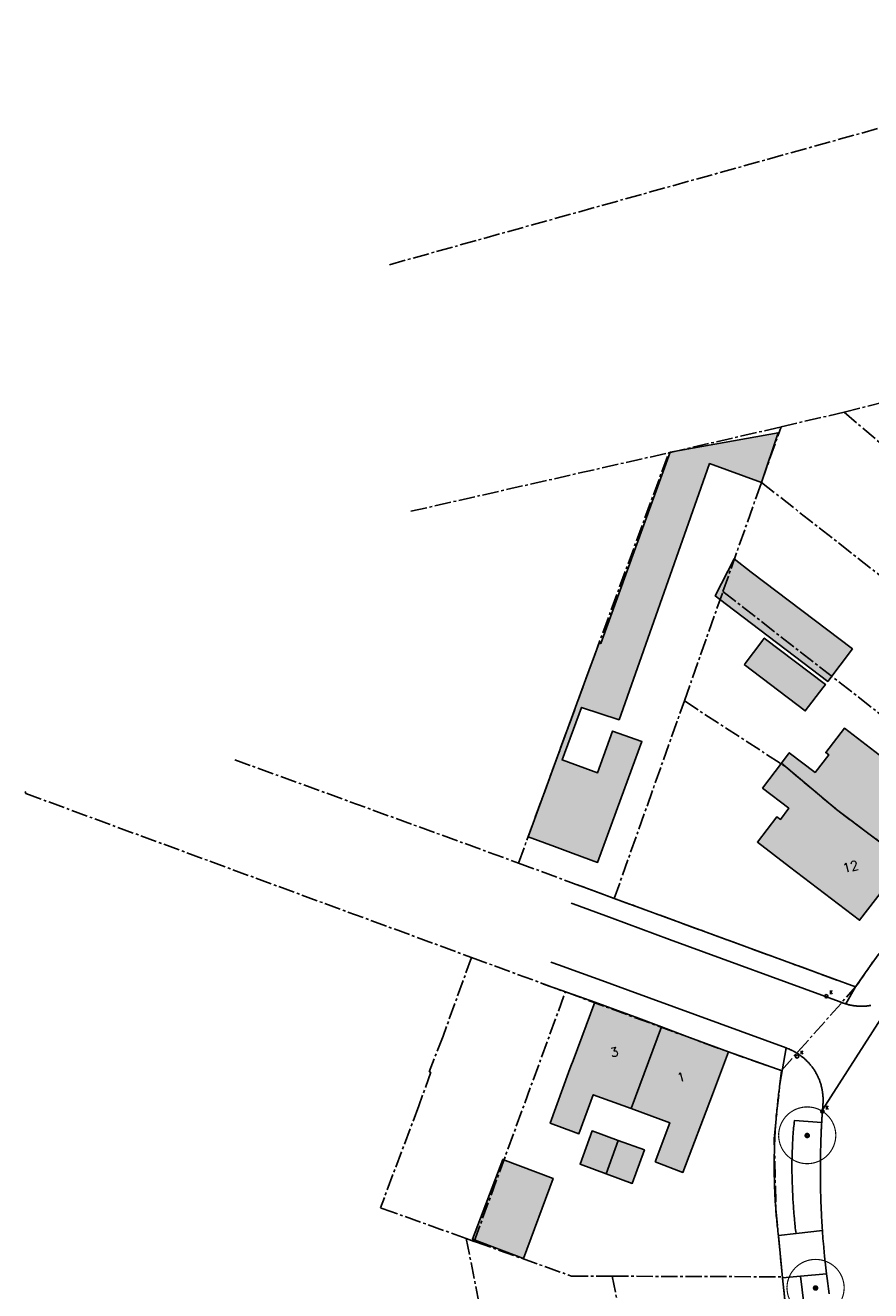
# Model space of a CAD drawing. Header units: metres. Extents: x 202952 to 203755, y 348959 to 349702.
# Tile 60 of 91: x 202952 to 203026, y 349503 to 349614. Entities that reach past the tile are written whole.
import ezdxf
from ezdxf.enums import TextEntityAlignment as Align

# ---------------------------------------------------------------- set-up
doc = ezdxf.new("R2010")
doc.units = ezdxf.units.M
doc.linetypes.add('1-200 CENTER', pattern=[4.28625, 2.8575, -0.47625, 0.47625, -0.47625])
for name, color, linetype in [('PH-BEST-BEBOUWING', 1, 'Continuous'), ('PH-BEST-BEBOUWING-ARCERING', 254, 'Continuous'), ('PH-BEST-HUISNUMMER', 7, 'Continuous'), ('PH-BEST-KADASTRALE-GRENS', 240, '1-200 CENTER'), ('PH-BEST-KOLK', 8, 'Continuous'), ('PH-BEST-WEGDEEL', 254, 'Continuous'), ('PH-INM-BOOM-HANDHAVEN', 96, 'Continuous')]:
    doc.layers.add(name, color=color, linetype=linetype)
doc.styles.add('ROMANS', font='romans.shx')

# ---------------------------------------------------------------- blocks, each defined once
blk = doc.blocks.new('*U35')
blk.add_circle((0, 0), 0.142)
at = {"ltscale": 0.05, "style": 'ROMANS'}
blk.add_text('K', height=0.3, dxfattribs=at).set_placement((0.28, 0.19))
blk = doc.blocks.new('*U26')
at = {"const_width": 0.1}
blk.add_lwpolyline([(-2.5, 0, 0.990403), (2.5, 0.03, 0.990403), (-2.5, 0.02)], format="xyb", dxfattribs=at)
at = {"linetype": 'Continuous', "const_width": 0.25}
blk.add_lwpolyline([(-0.12, 0, 1), (0.12, 0, 1)], format="xyb", close=True, dxfattribs=at)

msp = doc.modelspace()

# ---------------------------------------------------------------- hatches: boundary and pattern name
at = {"layer": 'PH-BEST-BEBOUWING-ARCERING'}
for points in [[(202996.07, 349543.06), (203000.78, 349555.92), (203002.27, 349560.01), (203002.42, 349559.96), (203008.48, 349576.68), (203017.92, 349578.39), (203016.48, 349574.03), (203011.94, 349575.69), (203011, 349573.04), (203004.02, 349553.3), (203000.75, 349554.38), (202999.05, 349549.78), (203002.14, 349548.67), (203003.46, 349552.31), (203006.02, 349551.39), (203004.21, 349546.46), (203002.14, 349540.83), (203000, 349541.62), (202998.37, 349542.22)], [(203013.41, 349563.36), (203012.43, 349564.12), (203014.09, 349567.37), (203015.56, 349566.2), (203024.42, 349559.49), (203022.26, 349556.65)], [(203014.96, 349558.12), (203015.04, 349558.23), (203016.49, 349560.15), (203016.71, 349560.44), (203022.06, 349556.39), (203021.84, 349556.09), (203020.3, 349554.07)], [(203029.03, 349540.95), (203023.03, 349545.45), (203018.21, 349549.49), (203018.9, 349550.41), (203021.16, 349548.7), (203022.37, 349550.22), (203022.09, 349550.43), (203023.73, 349552.57), (203027.91, 349549.35), (203032.67, 349545.69), (203031.44, 349544.09)], [(203029.03, 349540.95), (203025.05, 349535.77), (203018.93, 349540.45), (203016.12, 349542.6), (203017.82, 349544.82), (203018.14, 349544.58), (203018.85, 349545.56), (203016.57, 349547.33), (203018.21, 349549.49), (203023.03, 349545.45)], [(203005.08, 349519.31), (203001.76, 349520.52), (203000.51, 349517.11), (203000.05, 349517.28), (202998.01, 349518.03), (202999.61, 349522.46), (202999.81, 349523), (203000, 349523.51), (203001.91, 349528.62), (203005.72, 349527.2), (203007.74, 349526.44)], [(203007.18, 349514.65), (203008.46, 349518.07), (203005.08, 349519.31), (203007.74, 349526.44), (203009.96, 349525.61), (203013.58, 349524.26), (203013.15, 349523.11), (203012.18, 349520.54), (203009.61, 349513.73)], [(203002.89, 349513.61), (203000.61, 349514.44), (203001.67, 349517.35), (203003.95, 349516.52)], [(203003.95, 349516.52), (203006.24, 349515.69), (203005.17, 349512.77), (203002.89, 349513.61)], [(202995.68, 349506.2), (202991.21, 349507.9), (202993.86, 349514.86), (202998.25, 349513.2)]]:
    msp.add_hatch(color=256, dxfattribs=at).paths.add_polyline_path(points)

# ---------------------------------------------------------------- linework, layer by layer
at = {"layer": 'PH-BEST-BEBOUWING'}
for points in [[(202996.07, 349543.06), (203000.78, 349555.92), (203002.27, 349560.01), (203002.42, 349559.96), (203008.48, 349576.68), (203017.92, 349578.39), (203016.48, 349574.03), (203011.94, 349575.69), (203011, 349573.04), (203004.02, 349553.3), (203000.75, 349554.38), (202999.05, 349549.78), (203002.14, 349548.67), (203003.46, 349552.31), (203006.02, 349551.39), (203004.21, 349546.46), (203002.14, 349540.83), (203000, 349541.62), (202998.37, 349542.22), (202996.07, 349543.06)], [(203013.41, 349563.36), (203012.43, 349564.12), (203014.09, 349567.37), (203015.56, 349566.2), (203024.42, 349559.49), (203022.26, 349556.65), (203013.41, 349563.36)], [(203014.96, 349558.12), (203015.04, 349558.23), (203016.49, 349560.15), (203016.71, 349560.44), (203022.06, 349556.39), (203021.84, 349556.09), (203020.3, 349554.07), (203014.96, 349558.12)], [(203029.03, 349540.95), (203023.03, 349545.45), (203018.21, 349549.49), (203018.9, 349550.41), (203021.16, 349548.7), (203022.37, 349550.22), (203022.09, 349550.43), (203023.73, 349552.57), (203027.91, 349549.35), (203032.67, 349545.69), (203031.44, 349544.09), (203029.03, 349540.95)], [(203029.03, 349540.95), (203025.05, 349535.77), (203018.93, 349540.45), (203016.12, 349542.6), (203017.82, 349544.82), (203018.14, 349544.58), (203018.85, 349545.56), (203016.57, 349547.33), (203018.21, 349549.49), (203023.03, 349545.45), (203029.03, 349540.95)], [(203005.08, 349519.31), (203001.76, 349520.52), (203000.51, 349517.11), (203000.05, 349517.28), (202998.01, 349518.03), (202999.61, 349522.46), (202999.81, 349523), (203000, 349523.51), (203001.91, 349528.62), (203005.72, 349527.2), (203007.74, 349526.44), (203005.08, 349519.31)], [(203007.18, 349514.65), (203008.46, 349518.07), (203005.08, 349519.31), (203007.74, 349526.44), (203009.96, 349525.61), (203013.58, 349524.26), (203013.15, 349523.11), (203012.18, 349520.54), (203009.61, 349513.73), (203007.18, 349514.65)], [(203002.89, 349513.61), (203000.61, 349514.44), (203001.67, 349517.35), (203003.95, 349516.52), (203002.89, 349513.61)], [(203003.95, 349516.52), (203006.24, 349515.69), (203005.17, 349512.77), (203002.89, 349513.61), (203003.95, 349516.52)], [(202995.68, 349506.2), (202991.21, 349507.9), (202993.86, 349514.86), (202998.25, 349513.2), (202995.68, 349506.2)]]:
    msp.add_lwpolyline(points, close=True, dxfattribs=at)
at = {"layer": 'PH-BEST-KADASTRALE-GRENS', "ltscale": 0.5}
for p, q in [((202983.95, 349593.08), (203059.03, 349614.01)), ((203023.69, 349580.19), (203034.49, 349582.93)), ((203018.18, 349578.9), (203023.69, 349580.19)), ((203023.69, 349580.19), (203047.91, 349559.55)), ((203008.37, 349576.64), (203018.18, 349578.9)), ((203016.47, 349574.05), (203018.18, 349578.9)), ((202985.83, 349571.52), (203008.37, 349576.64)), ((202995.23, 349540.77), (203008.37, 349576.64)), ((203013.1, 349564.51), (203016.47, 349574.05)), ((203009.73, 349554.94), (203013.1, 349564.51)), ((203013.1, 349564.51), (203036.76, 349546.08)), ((203003.6, 349537.68), (203009.73, 349554.94)), ((202970.43, 349549.8), (202995.23, 349540.77)), ((202995.23, 349540.77), (203003.6, 349537.68)), ((203003.6, 349537.68), (203024.7, 349529.94)), ((202991.13, 349532.52), (202988.64, 349525.65)), ((202991.12, 349532.52), (202991.13, 349532.52)), ((202991.13, 349532.52), (202999.26, 349529.53)), ((203018.21, 349522.63), (203024.7, 349529.94)), ((202991.36, 349507.7), (202999.33, 349529.5)), ((202999.26, 349529.53), (202999.33, 349529.5)), ((202988.64, 349525.65), (202987.43, 349522.53)), ((202983.17, 349510.62), (202983.31, 349510.58)), ((202983.31, 349510.58), (202990.67, 349507.95)), ((202990.67, 349507.95), (202996.96, 349476.03)), ((202990.67, 349507.95), (202991.36, 349507.7)), ((202991.36, 349507.7), (202991.47, 349507.66)), ((203003.41, 349504.65), (203008.85, 349478.47)), ((203003.41, 349504.65), (203018.3, 349504.6)), ((203018.31, 349504.5), (203018.3, 349504.6)), ((203018.56, 349502.03), (203018.31, 349504.5))]:
    msp.add_line(p, q, dxfattribs=at)
for points in [[(203016.47, 349574.05), (203029.86, 349563.52), (203034.18, 349559.38), (203042.19, 349552.73)], [(203009.73, 349554.94), (203018.56, 349549.2), (203023.03, 349545.45), (203031.36, 349539.2)], [(202952.12, 349547.02), (202952.17, 349546.85), (202991.12, 349532.52)], [(203024.7, 349529.94), (203026.88, 349533.06), (203029.1, 349536.15), (203031.36, 349539.2)], [(202999.33, 349529.5), (203013.58, 349524.26), (203018.21, 349522.63)], [(202987.43, 349522.53), (202987.58, 349522.48), (202986.52, 349519.55), (202983.17, 349510.62)], [(203018.21, 349522.63), (203017.59, 349516.85), (203017.73, 349510.51), (203018.3, 349504.6)], [(202991.47, 349507.66), (202999.88, 349504.66), (203003.41, 349504.65)]]:
    msp.add_lwpolyline(points, dxfattribs=at)
at = {"layer": 'PH-BEST-WEGDEEL'}
for points in [[(203000.38, 349538.86), (203004, 349537.54), (203024.7, 349529.94), (203023.86, 349528.45), (203023.81, 349528.46), (203023.76, 349528.48), (203023.71, 349528.5), (203023.66, 349528.51), (203023.61, 349528.53), (203023.56, 349528.55), (203023.51, 349528.57), (203023.46, 349528.59), (203023.41, 349528.61), (203023.36, 349528.63), (203023.31, 349528.65), (203023.27, 349528.67), (203008.44, 349534.1), (203003.42, 349535.94), (203000, 349537.2), (202999.83, 349537.26)], [(202999.83, 349537.26), (203000, 349537.2), (203003.42, 349535.94), (203008.44, 349534.1), (203023.27, 349528.67), (203023.31, 349528.65), (203023.36, 349528.63), (203023.41, 349528.61), (203023.46, 349528.59), (203023.51, 349528.57), (203023.56, 349528.55), (203023.61, 349528.53), (203023.66, 349528.51), (203023.71, 349528.5), (203023.76, 349528.48), (203023.81, 349528.46), (203023.86, 349528.45), (203023.92, 349528.43), (203023.97, 349528.42), (203024.02, 349528.41), (203024.07, 349528.39), (203024.12, 349528.38), (203024.17, 349528.37), (203024.23, 349528.36), (203024.28, 349528.35), (203024.33, 349528.34), (203024.38, 349528.33), (203024.44, 349528.32), (203024.49, 349528.31), (203024.54, 349528.3), (203024.59, 349528.29), (203024.65, 349528.29), (203024.7, 349528.28), (203024.75, 349528.28), (203024.8, 349528.27), (203024.86, 349528.27), (203024.91, 349528.26), (203024.96, 349528.26), (203025.02, 349528.26), (203025.07, 349528.26), (203025.12, 349528.25), (203025.18, 349528.25), (203025.23, 349528.25), (203025.28, 349528.25), (203025.34, 349528.26), (203025.39, 349528.26), (203025.44, 349528.26), (203025.5, 349528.26), (203025.55, 349528.26), (203025.6, 349528.27), (203025.66, 349528.27), (203025.71, 349528.28), (203025.76, 349528.28), (203025.81, 349528.29), (203025.87, 349528.3), (203025.92, 349528.31), (203025.97, 349528.31), (203026.03, 349528.32)], [(202998.07, 349532.12), (202998.83, 349531.85), (203000, 349531.42), (203002.52, 349530.5), (203004.82, 349529.66), (203018.62, 349524.61), (203018.27, 349522.61), (203013.58, 349524.26), (203009.96, 349525.61), (203007.74, 349526.44), (203005.72, 349527.2), (203001.91, 349528.62), (203000, 349529.29), (202999.01, 349529.63), (202997.41, 349530.19)], [(203028.35, 349529.43), (203021.81, 349519.19), (203021.83, 349519.47), (203021.83, 349519.52), (203021.84, 349519.58), (203021.84, 349519.63), (203021.85, 349519.68), (203021.85, 349519.73), (203021.86, 349519.78), (203021.86, 349519.83), (203021.86, 349519.89), (203021.86, 349519.94), (203021.86, 349519.99), (203021.86, 349520.04), (203021.86, 349520.09), (203021.86, 349520.15), (203021.86, 349520.2), (203021.86, 349520.25), (203021.86, 349520.3), (203021.85, 349520.35), (203021.85, 349520.41), (203021.84, 349520.46), (203021.84, 349520.51), (203021.83, 349520.56), (203021.83, 349520.61), (203021.82, 349520.66), (203021.82, 349520.72), (203021.81, 349520.77), (203021.8, 349520.82), (203021.79, 349520.87), (203021.78, 349520.92), (203021.77, 349520.97), (203021.76, 349521.02), (203021.75, 349521.07), (203021.74, 349521.12), (203021.73, 349521.17), (203021.72, 349521.22), (203021.7, 349521.27), (203021.69, 349521.33), (203021.68, 349521.38), (203021.66, 349521.43), (203021.65, 349521.47), (203021.63, 349521.52), (203021.61, 349521.57), (203021.6, 349521.62), (203021.58, 349521.67), (203021.56, 349521.72), (203021.54, 349521.77), (203021.53, 349521.82), (203021.51, 349521.87), (203021.49, 349521.91), (203021.47, 349521.96), (203021.44, 349522.01), (203021.42, 349522.06), (203021.4, 349522.1), (203021.38, 349522.15), (203021.36, 349522.2), (203021.33, 349522.24), (203021.31, 349522.29), (203021.29, 349522.34), (203021.26, 349522.38), (203021.23, 349522.43), (203021.21, 349522.47), (203021.18, 349522.52), (203021.16, 349522.56), (203021.13, 349522.6), (203021.1, 349522.65), (203021.07, 349522.69), (203021.04, 349522.74), (203021.01, 349522.78), (203020.98, 349522.82), (203020.95, 349522.86), (203020.92, 349522.91), (203020.89, 349522.95), (203020.86, 349522.99), (203020.83, 349523.03), (203020.8, 349523.07), (203020.77, 349523.11), (203020.73, 349523.15), (203020.7, 349523.19), (203020.66, 349523.23), (203020.63, 349523.27), (203020.6, 349523.31), (203020.56, 349523.34), (203020.52, 349523.38), (203020.49, 349523.42), (203020.45, 349523.46), (203020.41, 349523.49), (203020.38, 349523.53), (203020.34, 349523.57), (203020.3, 349523.6), (203020.26, 349523.64), (203020.22, 349523.67), (203020.19, 349523.7), (203020.15, 349523.74), (203020.11, 349523.77), (203020.07, 349523.8), (203020.03, 349523.84), (203019.98, 349523.87), (203019.94, 349523.9), (203019.9, 349523.93), (203019.86, 349523.96), (203019.82, 349523.99), (203019.77, 349524.02), (203019.73, 349524.05), (203019.69, 349524.08), (203019.64, 349524.11), (203019.6, 349524.14), (203019.56, 349524.16), (203019.51, 349524.19), (203019.47, 349524.22), (203019.42, 349524.24), (203019.38, 349524.27), (203019.33, 349524.29), (203019.29, 349524.32), (203019.24, 349524.34), (203019.19, 349524.37), (203019.15, 349524.39), (203019.1, 349524.41), (203019.05, 349524.43), (203019.01, 349524.45), (203018.96, 349524.48), (203018.91, 349524.5), (203018.86, 349524.52), (203018.81, 349524.54), (203018.77, 349524.55), (203018.72, 349524.57), (203018.67, 349524.59), (203018.62, 349524.61), (203004.82, 349529.66), (203002.52, 349530.5), (203000, 349531.42), (202998.83, 349531.85), (202998.07, 349532.12)], [(203026.03, 349528.32), (203025.97, 349528.31), (203025.92, 349528.31), (203025.87, 349528.3), (203025.81, 349528.29), (203025.76, 349528.28), (203025.71, 349528.28), (203025.66, 349528.27), (203025.6, 349528.27), (203025.55, 349528.26), (203025.5, 349528.26), (203025.44, 349528.26), (203025.39, 349528.26), (203025.34, 349528.26), (203025.28, 349528.25), (203025.23, 349528.25), (203025.18, 349528.25), (203025.12, 349528.25), (203025.07, 349528.26), (203025.02, 349528.26), (203024.96, 349528.26), (203024.91, 349528.26), (203024.86, 349528.27), (203024.8, 349528.27), (203024.75, 349528.28), (203024.7, 349528.28), (203024.65, 349528.29), (203024.59, 349528.29), (203024.54, 349528.3), (203024.49, 349528.31), (203024.44, 349528.32), (203024.38, 349528.33), (203024.33, 349528.34), (203024.28, 349528.35), (203024.23, 349528.36), (203024.17, 349528.37), (203024.12, 349528.38), (203024.07, 349528.39), (203024.02, 349528.41), (203023.97, 349528.42), (203023.92, 349528.43), (203023.86, 349528.45), (203024.7, 349529.94), (203024.92, 349530.25), (203025.13, 349530.57), (203025.35, 349530.88), (203025.57, 349531.19), (203025.79, 349531.51), (203026, 349531.82), (203026.22, 349532.13)], [(203022.39, 349503.11), (203022.33, 349503.55), (203022.27, 349504), (203022.21, 349504.45), (203022.16, 349504.86), (203022.07, 349505.64), (203021.99, 349506.4), (203021.97, 349506.52), (203021.96, 349506.65), (203021.95, 349506.77), (203021.94, 349506.9), (203021.93, 349507.02), (203021.92, 349507.15), (203021.91, 349507.27), (203021.89, 349507.4), (203021.88, 349507.53), (203021.87, 349507.65), (203021.86, 349507.78), (203021.85, 349507.9), (203021.8, 349508.66), (203021.78, 349508.88), (203021.77, 349509.1), (203021.76, 349509.33), (203021.74, 349509.55), (203021.73, 349509.78), (203021.72, 349510), (203021.71, 349510.21), (203021.7, 349510.42), (203021.69, 349510.63), (203021.68, 349510.84), (203021.67, 349511.05), (203021.66, 349511.26), (203021.66, 349511.5), (203021.65, 349511.74), (203021.64, 349511.97), (203021.64, 349512.21), (203021.63, 349512.45), (203021.63, 349512.69), (203021.63, 349512.84), (203021.62, 349512.99), (203021.62, 349513.14), (203021.62, 349513.29), (203021.62, 349513.43), (203021.62, 349513.58), (203021.62, 349513.66), (203021.62, 349513.73), (203021.62, 349513.81), (203021.62, 349513.89), (203021.62, 349513.96), (203021.62, 349514.04), (203021.62, 349514.26), (203021.62, 349514.49), (203021.62, 349514.71), (203021.63, 349514.94), (203021.63, 349515.16), (203021.63, 349515.39), (203021.64, 349515.45), (203021.64, 349515.51), (203021.64, 349515.58), (203021.64, 349515.64), (203021.64, 349515.7), (203021.64, 349515.77), (203021.65, 349515.93), (203021.65, 349516.09), (203021.66, 349516.25), (203021.66, 349516.41), (203021.67, 349516.57), (203021.67, 349516.73), (203021.68, 349516.86), (203021.68, 349516.98), (203021.69, 349517.1), (203021.69, 349517.22), (203021.7, 349517.34), (203021.7, 349517.47), (203021.71, 349517.57), (203021.71, 349517.67), (203021.72, 349517.77), (203021.73, 349517.87), (203021.73, 349517.98), (203021.74, 349518.08), (203021.75, 349518.36), (203021.76, 349518.4), (203021.76, 349518.45), (203021.76, 349518.5), (203021.76, 349518.54), (203021.77, 349518.59), (203021.77, 349518.64), (203021.79, 349518.91), (203021.81, 349519.19), (203028.35, 349529.43)]]:
    msp.add_lwpolyline(points, dxfattribs=at)
for points in [[(203017.95, 349508.22), (203017.92, 349508.39), (203017.91, 349508.56), (203017.89, 349508.73), (203017.87, 349508.9), (203017.85, 349509.07), (203017.83, 349509.24), (203017.82, 349509.42), (203017.8, 349509.59), (203017.79, 349509.76), (203017.77, 349509.93), (203017.76, 349510.1), (203017.74, 349510.27), (203017.73, 349510.44), (203017.72, 349510.62), (203017.7, 349510.79), (203017.69, 349510.96), (203017.68, 349511.13), (203017.67, 349511.3), (203017.66, 349511.47), (203017.65, 349511.65), (203017.64, 349511.82), (203017.64, 349511.99), (203017.63, 349512.16), (203017.62, 349512.33), (203017.61, 349512.5), (203017.61, 349512.68), (203017.6, 349512.85), (203017.6, 349513.02), (203017.6, 349513.19), (203017.59, 349513.36), (203017.59, 349513.54), (203017.59, 349513.71), (203017.59, 349513.88), (203017.58, 349514.05), (203017.58, 349514.22), (203017.58, 349514.4), (203017.58, 349514.57), (203017.59, 349514.74), (203017.59, 349514.91), (203017.59, 349515.08), (203017.59, 349515.26), (203017.6, 349515.43), (203017.6, 349515.6), (203017.61, 349515.77), (203017.61, 349515.94), (203017.62, 349516.11), (203017.62, 349516.29), (203017.63, 349516.46), (203017.64, 349516.63), (203017.65, 349516.8), (203017.65, 349516.97), (203017.66, 349517.14), (203017.67, 349517.32), (203017.68, 349517.49), (203017.7, 349517.66), (203017.71, 349517.83), (203017.72, 349518), (203017.73, 349518.17), (203017.75, 349518.35), (203017.76, 349518.52), (203017.77, 349518.69), (203017.79, 349518.86), (203017.81, 349519.03), (203017.82, 349519.2), (203017.84, 349519.37), (203017.86, 349519.54), (203017.87, 349519.72), (203017.89, 349519.89), (203017.91, 349520.06), (203017.93, 349520.23), (203017.95, 349520.4), (203017.97, 349520.57), (203017.99, 349520.74), (203018.02, 349520.91), (203018.04, 349521.08), (203018.06, 349521.25), (203018.09, 349521.42), (203018.11, 349521.59), (203018.14, 349521.76), (203018.16, 349521.93), (203018.19, 349522.1), (203018.21, 349522.27), (203018.24, 349522.44), (203018.27, 349522.61), (203018.62, 349524.61), (203018.67, 349524.59), (203018.72, 349524.57), (203018.77, 349524.55), (203018.81, 349524.54), (203018.86, 349524.52), (203018.91, 349524.5), (203018.96, 349524.48), (203019.01, 349524.45), (203019.05, 349524.43), (203019.1, 349524.41), (203019.15, 349524.39), (203019.19, 349524.37), (203019.24, 349524.34), (203019.29, 349524.32), (203019.33, 349524.29), (203019.38, 349524.27), (203019.42, 349524.24), (203019.47, 349524.22), (203019.51, 349524.19), (203019.56, 349524.16), (203019.6, 349524.14), (203019.64, 349524.11), (203019.69, 349524.08), (203019.73, 349524.05), (203019.77, 349524.02), (203019.82, 349523.99), (203019.86, 349523.96), (203019.9, 349523.93), (203019.94, 349523.9), (203019.98, 349523.87), (203020.03, 349523.84), (203020.07, 349523.8), (203020.11, 349523.77), (203020.15, 349523.74), (203020.19, 349523.7), (203020.22, 349523.67), (203020.26, 349523.64), (203020.3, 349523.6), (203020.34, 349523.57), (203020.38, 349523.53), (203020.41, 349523.49), (203020.45, 349523.46), (203020.49, 349523.42), (203020.52, 349523.38), (203020.56, 349523.34), (203020.6, 349523.31), (203020.63, 349523.27), (203020.66, 349523.23), (203020.7, 349523.19), (203020.73, 349523.15), (203020.77, 349523.11), (203020.8, 349523.07), (203020.83, 349523.03), (203020.86, 349522.99), (203020.89, 349522.95), (203020.92, 349522.91), (203020.95, 349522.86), (203020.98, 349522.82), (203021.01, 349522.78), (203021.04, 349522.74), (203021.07, 349522.69), (203021.1, 349522.65), (203021.13, 349522.6), (203021.16, 349522.56), (203021.18, 349522.52), (203021.21, 349522.47), (203021.23, 349522.43), (203021.26, 349522.38), (203021.29, 349522.34), (203021.31, 349522.29), (203021.33, 349522.24), (203021.36, 349522.2), (203021.38, 349522.15), (203021.4, 349522.1), (203021.42, 349522.06), (203021.44, 349522.01), (203021.47, 349521.96), (203021.49, 349521.91), (203021.51, 349521.87), (203021.53, 349521.82), (203021.54, 349521.77), (203021.56, 349521.72), (203021.58, 349521.67), (203021.6, 349521.62), (203021.61, 349521.57), (203021.63, 349521.52), (203021.65, 349521.47), (203021.66, 349521.43), (203021.68, 349521.38), (203021.69, 349521.33), (203021.7, 349521.27), (203021.72, 349521.22), (203021.73, 349521.17), (203021.74, 349521.12), (203021.75, 349521.07), (203021.76, 349521.02), (203021.77, 349520.97), (203021.78, 349520.92), (203021.79, 349520.87), (203021.8, 349520.82), (203021.81, 349520.77), (203021.82, 349520.72), (203021.82, 349520.66), (203021.83, 349520.61), (203021.83, 349520.56), (203021.84, 349520.51), (203021.84, 349520.46), (203021.85, 349520.41), (203021.85, 349520.35), (203021.86, 349520.3), (203021.86, 349520.25), (203021.86, 349520.2), (203021.86, 349520.15), (203021.86, 349520.09), (203021.86, 349520.04), (203021.86, 349519.99), (203021.86, 349519.94), (203021.86, 349519.89), (203021.86, 349519.83), (203021.86, 349519.78), (203021.85, 349519.73), (203021.85, 349519.68), (203021.84, 349519.63), (203021.84, 349519.58), (203021.83, 349519.52), (203021.83, 349519.47), (203021.81, 349519.19), (203021.79, 349518.91), (203021.77, 349518.64), (203021.77, 349518.59), (203021.76, 349518.54), (203021.76, 349518.5), (203021.76, 349518.45), (203021.76, 349518.4), (203021.75, 349518.36), (203021.74, 349518.08), (203019.36, 349518.27), (203019.34, 349518.1), (203019.32, 349517.94), (203019.3, 349517.77), (203019.28, 349517.61), (203019.26, 349517.45), (203019.24, 349517.28), (203019.24, 349517.16), (203019.23, 349517.05), (203019.22, 349516.93), (203019.22, 349516.81), (203019.21, 349516.69), (203019.2, 349516.57), (203019.19, 349516.29), (203019.18, 349516.13), (203019.17, 349515.96), (203019.17, 349515.8), (203019.16, 349515.64), (203019.16, 349515.47), (203019.15, 349515.3), (203019.15, 349515.21), (203019.15, 349515.12), (203019.15, 349515.03), (203019.15, 349514.94), (203019.15, 349514.85), (203019.14, 349514.76), (203019.14, 349514.68), (203019.14, 349514.61), (203019.14, 349514.53), (203019.14, 349514.46), (203019.14, 349514.39), (203019.14, 349514.32), (203019.14, 349514.15), (203019.14, 349513.98), (203019.14, 349513.82), (203019.14, 349513.66), (203019.15, 349513.49), (203019.15, 349513.33), (203019.15, 349513.28), (203019.15, 349513.24), (203019.15, 349513.19), (203019.15, 349513.15), (203019.15, 349513.1), (203019.15, 349513.06), (203019.16, 349512.94), (203019.16, 349512.82), (203019.16, 349512.7), (203019.17, 349512.58), (203019.17, 349512.46), (203019.18, 349512.34), (203019.18, 349512.17), (203019.19, 349512.01), (203019.2, 349511.84), (203019.21, 349511.68), (203019.21, 349511.51), (203019.22, 349511.35), (203019.24, 349511.12), (203019.25, 349510.99), (203019.26, 349510.86), (203019.26, 349510.74), (203019.27, 349510.61), (203019.28, 349510.49), (203019.29, 349510.36), (203019.3, 349510.32), (203019.3, 349510.28), (203019.3, 349510.23), (203019.31, 349510.19), (203019.31, 349510.15), (203019.31, 349510.1), (203019.32, 349509.98), (203019.33, 349509.86), (203019.35, 349509.74), (203019.36, 349509.62), (203019.37, 349509.5), (203019.38, 349509.38), (203019.4, 349509.21), (203019.42, 349509.05), (203019.43, 349508.88), (203019.45, 349508.72), (203019.47, 349508.55), (203019.49, 349508.39), (203017.95, 349508.22)], [(203017.95, 349508.22), (203019.49, 349508.39), (203021.8, 349508.66), (203021.85, 349507.9), (203021.86, 349507.78), (203021.87, 349507.65), (203021.88, 349507.53), (203021.89, 349507.4), (203021.91, 349507.27), (203021.92, 349507.15), (203021.93, 349507.02), (203021.94, 349506.9), (203021.95, 349506.77), (203021.96, 349506.65), (203021.97, 349506.52), (203021.99, 349506.4), (203022.07, 349505.64), (203022.16, 349504.86), (203019.88, 349504.67), (203018.31, 349504.5), (203017.95, 349508.22)], [(203018.58, 349502.01), (203018.31, 349504.5), (203019.88, 349504.67), (203020.17, 349502.28), (203018.58, 349502.01)]]:
    msp.add_lwpolyline(points, close=True, dxfattribs=at)

# ---------------------------------------------------------------- block references
at = {"layer": 'PH-BEST-KOLK'}
for p in [(203022.14, 349529.13), (203019.59, 349523.86), (203021.8, 349519.05)]:
    msp.add_blockref('*U35', p, dxfattribs=at)
at = {"layer": 'PH-INM-BOOM-HANDHAVEN'}
for p in [(203020.47, 349516.95), (203020.47, 349516.95), (203021.2, 349503.62), (203021.2, 349503.62)]:
    msp.add_blockref('*U26', p, dxfattribs=at)

# ---------------------------------------------------------------- texts
at = {"layer": 'PH-BEST-HUISNUMMER', "style": 'ROMANS'}
for s, p in [('12', (203024.25, 349540.47)), ('3', (203003.6, 349524.25)), ('1', (203009.43, 349522.07))]:
    msp.add_text(s, height=0.8, rotation=13.5, dxfattribs=at).set_placement(p, align=Align.MIDDLE_CENTER)

doc.saveas('drawing.dxf')
